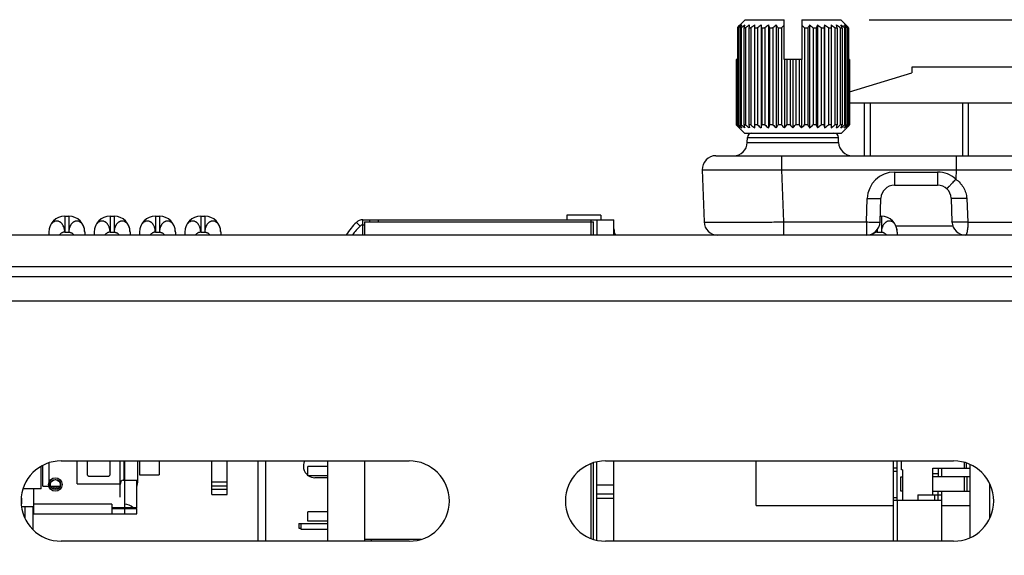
# Model space of a CAD drawing. Header units: inches. Extents: x 0 to 34, y 0 to 22.
# Tile 67 of 103: x 13.9 to 16, y 11.9 to 13. Entities that reach past the tile are written whole.
import ezdxf

# ---------------------------------------------------------------- set-up
doc = ezdxf.new("R2010")
doc.units = ezdxf.units.IN
doc.header["$LTSCALE"] = 1.87
doc.header["$MEASUREMENT"] = 0
doc.layers.get('0').update_dxf_attribs({"linetype": 'CONTINUOUS'})
for name, color, linetype in [('02___PRT_ALL_AXES', 7, 'CONTINUOUS'), ('03___PRT_ALL_CURVES', 7, 'CONTINUOUS'), ('DIMENSIONS', 7, 'CONTINUOUS'), ('NONECAD', 7, 'CONTINUOUS'), ('SD_DOOR', 7, 'CONTINUOUS')]:
    doc.layers.add(name, color=color, linetype=linetype)
doc.styles.get("Standard").update_dxf_attribs({"font": 'txt', "width": 0.8})
doc.dimstyles.new('DIMSTYLE_1', dxfattribs={"dimtxt": 0.125, "dimasz": 0.18, "dimexe": 0.125, "dimexo": 0.0625, "dimgap": 0.0625, "dimtad": 0, "dimtih": 1, "dimtoh": 1, "dimzin": 4, "dimdsep": 46, "dimtxsty": 'STANDARD', "dimblk": '_FILLED', "dimblk1": '_FILLED', "dimblk2": '_FILLED', "dimcen": 0.09, "dimadec": 0, "dimazin": 0, "dimtp": 0.01, "dimtm": 0.01, "dimtfac": 1, "dimtofl": 0, "dimtmove": 0, "dimatfit": 3, "dimldrblk": '_FILLED', "dimfxl": 1, "dimtolj": 1, "dimtzin": 4, "dimarcsym": 0})

# ---------------------------------------------------------------- blocks, each defined once
blk = doc.blocks.new('_FILLED')
at = {"color": 0, "linetype": 'BYBLOCK'}
blk.add_solid([(0, 0), (-1, 0.174), (-1, -0.174)], dxfattribs=at)
blk = doc.blocks.new('*D5')
at = {"layer": 'DIMENSIONS', "color": 2, "linetype": 'CONTINUOUS'}
for p, q in [((15.7295, 13.0406), (22.6206, 13.0406)), ((22.4956, 13.0406), (22.4956, 10.7789)), ((22.4956, 8.2671), (22.4956, 10.5289)), ((20.9262, 8.2671), (22.6206, 8.2671))]:
    blk.add_line(p, q, dxfattribs=at)
at = {"layer": 'DIMENSIONS', "color": 2, "linetype": 'CONTINUOUS', "xscale": 0.18, "yscale": 0.18, "zscale": 0.18}
for p, rotation in [((22.4956, 13.0406), 90), ((22.4956, 8.2671), 270)]:
    blk.add_blockref('_FILLED', p, dxfattribs=dict(at, rotation=rotation))
at = {"layer": 'DIMENSIONS', "color": 2, "linetype": 'CONTINUOUS', "insert": (22.4956, 10.7164), "char_height": 0.125, "width": 1.225, "attachment_point": 2, "line_spacing_factor": 0.9}
blk.add_mtext('4.77{\\Ftxt.shx;\\W1.000000;\\H0.125000; }[121.2]', dxfattribs=at)

msp = doc.modelspace()

# ---------------------------------------------------------------- linework, layer by layer
at = {"color": 7, "linetype": 'CONTINUOUS'}
for p, q in [((15.6865, 12.8815), (15.8243, 12.9237)), ((15.8243, 12.9358), (15.8243, 12.9237)), ((16.0802, 12.9358), (15.8243, 12.9358)), ((15.6865, 12.857), (16.0821, 12.857)), ((15.7199, 12.7406), (15.7199, 12.857)), ((15.7317, 12.857), (15.7317, 12.7406)), ((15.9365, 12.7406), (15.9365, 12.857)), ((15.9483, 12.857), (15.9483, 12.7406)), ((13.9553, 12.6071), (13.9553, 12.5721)), ((13.9553, 12.6071), (13.9643, 12.6071)), ((13.9643, 12.6071), (13.9643, 12.5721)), ((14.0553, 12.6071), (14.0553, 12.5721)), ((14.0553, 12.6071), (14.0643, 12.6071)), ((14.0643, 12.6071), (14.0643, 12.5721)), ((14.1553, 12.6071), (14.1553, 12.5721)), ((14.1553, 12.6071), (14.1643, 12.6071)), ((14.1643, 12.6071), (14.1643, 12.5721)), ((14.2553, 12.6071), (14.2553, 12.5721)), ((14.2553, 12.6071), (14.2643, 12.6071)), ((14.2643, 12.6071), (14.2643, 12.5721)), ((14.6128, 12.5877), (14.6128, 12.5995)), ((14.6128, 12.5995), (15.1668, 12.5995)), ((14.6278, 12.5995), (14.6278, 12.5949)), ((14.6478, 12.5949), (14.6478, 12.5995)), ((15.0628, 12.6095), (15.0628, 12.5995)), ((15.1378, 12.6095), (15.0628, 12.6095)), ((15.1168, 12.5656), (15.1168, 12.5995)), ((15.1288, 12.5995), (15.1288, 12.5656)), ((15.1378, 12.6095), (15.1378, 12.5995)), ((15.1668, 12.5656), (15.1668, 12.5995)), ((15.7543, 12.6072), (15.7567, 12.6072)), ((15.7567, 12.6072), (15.7567, 12.5722)), ((14.6069, 12.5854), (14.5986, 12.5936)), ((14.6085, 12.5867), (14.6069, 12.5854)), ((14.6168, 12.5877), (14.6128, 12.5877)), ((14.6128, 12.5656), (14.6128, 12.5875)), ((14.6168, 12.5949), (14.6168, 12.5656)), ((14.6168, 12.5949), (15.1218, 12.5949)), ((15.1218, 12.5656), (15.1218, 12.5949)), ((15.7477, 12.5722), (15.7473, 12.5771)), ((15.7477, 12.5778), (15.7477, 12.5722)), ((15.9145, 12.5854), (15.7889, 12.5854)), ((13.9203, 12.5721), (13.9203, 12.5656)), ((13.9553, 12.5721), (13.9643, 12.5721)), ((13.9993, 12.5721), (13.9993, 12.5656)), ((14.0203, 12.5721), (14.0203, 12.5656)), ((14.0553, 12.5721), (14.0643, 12.5721)), ((14.0993, 12.5721), (14.0993, 12.5656)), ((14.1203, 12.5721), (14.1203, 12.5656)), ((14.1553, 12.5721), (14.1643, 12.5721)), ((14.1993, 12.5721), (14.1993, 12.5656)), ((14.2203, 12.5721), (14.2203, 12.5656)), ((14.2553, 12.5721), (14.2643, 12.5721)), ((14.2993, 12.5721), (14.2993, 12.5656)), ((15.7477, 12.5722), (15.7567, 12.5722)), ((15.7917, 12.5722), (15.7917, 12.5656)), ((16.3468, 12.4738), (13.5168, 12.4738)), ((16.3468, 12.4198), (13.5168, 12.4198)), ((13.9031, 12.0059), (13.9031, 12.0556)), ((14.087, 12.0676), (14.087, 11.9643)), ((14.1206, 12.0676), (14.1206, 12.0369)), ((14.1639, 12.0676), (14.1639, 12.0369)), ((14.2801, 11.9936), (14.2801, 12.0676)), ((14.3135, 11.9936), (14.3135, 12.0676)), ((14.3815, 12.0676), (14.3815, 11.8904)), ((14.3992, 11.8904), (14.3992, 12.0676)), ((14.4918, 12.0349), (14.4918, 12.0549)), ((14.5348, 12.0549), (14.4918, 12.0549)), ((15.1168, 11.897), (15.1168, 12.061)), ((15.1218, 11.8949), (15.1218, 12.0631)), ((15.1288, 11.893), (15.1288, 12.065)), ((15.1668, 11.8904), (15.1668, 12.0676)), ((15.4802, 11.9692), (15.4802, 12.0676)), ((14.1206, 12.0369), (14.1639, 12.0369)), ((14.5348, 12.0349), (14.4918, 12.0349)), ((14.1145, 11.9643), (14.1145, 12.0248)), ((14.3135, 12.0208), (14.2801, 12.0208)), ((14.2801, 12.0124), (14.3135, 12.0124)), ((14.5348, 12.0305), (14.5068, 12.0305)), ((15.1288, 12.0145), (15.1668, 12.0145)), ((13.9031, 12.0059), (13.8636, 12.0059)), ((13.8874, 11.9505), (13.8874, 12.0059)), ((14.3135, 12.0048), (14.2801, 12.0048)), ((14.2801, 11.9936), (14.3135, 11.9936)), ((15.1668, 11.9945), (15.1288, 11.9945)), ((14.0594, 11.9721), (13.8874, 11.9721)), ((14.0594, 11.9721), (14.0594, 11.9505)), ((15.1668, 11.9845), (15.1288, 11.9845)), ((15.4802, 11.9692), (15.7837, 11.9692)), ((15.89, 11.9692), (15.9522, 11.9692)), ((13.8874, 11.9662), (13.8606, 11.9662)), ((13.8677, 11.9423), (13.8677, 11.9662)), ((13.8854, 11.916), (13.8854, 11.9662)), ((13.8874, 11.9505), (14.1145, 11.9505)), ((14.1145, 11.9643), (14.0594, 11.9643)), ((14.0594, 11.9623), (14.1145, 11.9623)), ((14.087, 11.9623), (14.087, 11.9505)), ((14.1145, 11.9505), (14.1145, 11.9623)), ((14.4918, 11.9349), (14.4918, 11.9549)), ((14.5348, 11.9549), (14.4918, 11.9549)), ((14.4718, 11.9295), (14.4718, 11.9195)), ((14.4718, 11.9295), (14.5348, 11.9295)), ((14.4768, 11.9165), (14.4768, 11.9285)), ((14.5348, 11.9285), (14.4768, 11.9285)), ((14.5348, 11.9349), (14.4918, 11.9349)), ((14.4718, 11.9195), (14.4768, 11.9195)), ((14.5348, 11.9165), (14.4768, 11.9165)), ((14.6168, 11.8949), (14.7417, 11.8949)), ((14.6318, 11.8904), (14.6318, 11.8949))]:
    msp.add_line(p, q, dxfattribs=at)
at = {"color": 6, "linetype": 'CONTINUOUS'}
for p, q in [((13.907, 12.0118), (13.907, 12.0573)), ((13.9211, 12.0118), (13.9211, 12.0631)), ((13.983, 12.0169), (13.983, 12.0676)), ((14.0046, 12.0676), (14.0046, 12.0394)), ((14.0558, 12.0394), (14.0558, 12.0676)), ((14.0775, 11.9873), (14.0775, 12.0676)), ((14.0862, 12.0248), (14.0862, 12.0676)), ((14.1157, 12.0676), (14.1157, 12.0248)), ((15.7837, 11.8904), (15.7837, 12.0676)), ((15.7916, 11.9812), (15.7916, 12.0676)), ((15.8014, 12.0478), (15.8014, 12.0676)), ((15.9404, 12.0517), (15.9404, 12.064)), ((15.9443, 12.0517), (15.9443, 12.0624)), ((14.0105, 12.0335), (14.0499, 12.0335)), ((15.7916, 12.0517), (15.7837, 12.0517)), ((15.7916, 12.0439), (15.7837, 12.0439)), ((15.8034, 12.0478), (15.8014, 12.0478)), ((15.8034, 12.0478), (15.8034, 11.9809)), ((15.8703, 11.9927), (15.8703, 12.0517)), ((15.8703, 12.0517), (15.9522, 12.0517)), ((15.8703, 12.0399), (15.8821, 12.0399)), ((15.8821, 12.0517), (15.8821, 12.0321)), ((15.89, 12.0321), (15.89, 12.0517)), ((13.907, 12.0118), (13.9445, 12.0118)), ((13.983, 12.0169), (14.0775, 12.0169)), ((14.0783, 12.0189), (14.0783, 12.0177)), ((14.0842, 12.0248), (14.1151, 12.0248)), ((14.1157, 12.0189), (14.1145, 12.0189)), ((14.1157, 12.0189), (14.1157, 12.019)), ((15.7995, 12.0006), (15.7995, 12.0321)), ((15.7995, 12.0321), (15.8034, 12.0321)), ((15.9522, 12.0321), (15.8703, 12.0321)), ((15.9404, 12.0006), (15.9404, 12.0321)), ((15.9463, 12.0006), (15.9463, 12.0321)), ((15.8034, 12.0006), (15.7995, 12.0006)), ((15.8369, 11.9927), (15.8369, 11.9809)), ((15.8369, 11.9927), (15.89, 11.9927)), ((15.8703, 12.0006), (15.9522, 12.0006)), ((15.8743, 11.9927), (15.8743, 11.9809)), ((15.8821, 11.9809), (15.8821, 12.0006)), ((15.89, 11.8904), (15.89, 12.0006)), ((15.7837, 11.9868), (15.7916, 11.9868)), ((15.7837, 11.9809), (15.89, 11.9809)), ((15.7916, 11.9809), (15.7916, 11.8904))]:
    msp.add_line(p, q, dxfattribs=at)
at = {"color": 3, "linetype": 'CONTINUOUS'}
msp.add_line((15.9958, 11.9421), (15.9958, 12.016), dxfattribs=at)
at = {"color": 7, "linetype": 'CONTINUOUS'}
for radius in [0.0149, 0.0113, 0.0108]:
    msp.add_circle((13.9346, 12.0154), radius, dxfattribs=at)
for centre, radius, start, end in [((13.9553, 12.5721), 0.035, 90, 180), ((13.9643, 12.5721), 0.035, 0, 90), ((14.0553, 12.5721), 0.035, 90, 180), ((14.0643, 12.5721), 0.035, 0, 90), ((14.1553, 12.5721), 0.035, 90, 180), ((14.1643, 12.5721), 0.035, 0, 90), ((14.2553, 12.5721), 0.035, 90, 180), ((14.2643, 12.5721), 0.035, 0, 90), ((14.6128, 12.5795), 0.02, 90, 135.2065), ((15.7567, 12.5722), 0.035, 0, 90), ((14.7228, 12.4703), 0.175, 135.2065, 146.7862), ((14.7217, 12.4686), 0.1638, 134.5282, 143.372), ((15.1968, 12.5795), 0.03, 180, 207.8131), ((14.5068, 12.0555), 0.025, 150.8303, 232.7759), ((14.5068, 12.0555), 0.025, 235.7844, 270), ((13.9346, 12.0154), 0.00721, 210.9298, 329.3695), ((14.0785, 11.9702), 0.00787, 270, 311.4096), ((14.0785, 11.9702), 0.0197, 336.208, 342.453)]:
    msp.add_arc(centre, radius, start, end, dxfattribs=at)
at = {"color": 40, "linetype": 'CONTINUOUS'}
msp.add_arc((14.7228, 12.4703), 0.175, 146.7862, 147.0114, dxfattribs=at)
at = {"color": 6, "linetype": 'CONTINUOUS'}
for centre, radius, start, end in [((14.0105, 12.0394), 0.00591, 180, 270), ((14.0499, 12.0394), 0.00591, 270, 360), ((14.0724, 12.0177), 0.00591, 329.8587, 360), ((14.0842, 12.0189), 0.00591, 90, 180), ((14.0842, 12.0189), 0.0315, 344.9748, 360)]:
    msp.add_arc(centre, radius, start, end, dxfattribs=at)
at = {"color": 7, "linetype": 'CONTINUOUS'}
msp.add_ellipse((14.087, 11.9446), major_axis=(0, 0.0276), ratio=1, start_param=-0.775193, end_param=0, dxfattribs=at)
for points, knots in [([(13.9553, 12.5721), (13.9553, 12.5737), (13.9551, 12.5761), (13.9545, 12.5792), (13.9537, 12.5822), (13.9526, 12.5851), (13.9512, 12.5877), (13.95, 12.5894), (13.9487, 12.591), (13.9475, 12.5922), (13.9465, 12.5931), (13.9456, 12.5939), (13.9443, 12.5947), (13.9429, 12.5954), (13.9418, 12.5959), (13.9407, 12.5962), (13.9393, 12.5965), (13.9376, 12.5966), (13.9359, 12.5965), (13.9345, 12.5962), (13.9334, 12.5959), (13.9323, 12.5954), (13.9309, 12.5947), (13.9294, 12.5937), (13.9279, 12.5924), (13.9266, 12.591), (13.9253, 12.5894), (13.9242, 12.5877), (13.9232, 12.5857), (13.9223, 12.5837), (13.9213, 12.5807), (13.9205, 12.5769), (13.9203, 12.5737), (13.9203, 12.5721)], [0, 0, 0, 0, 0.072508, 0.108406, 0.143768, 0.212366, 0.245432, 0.277519, 0.308592, 0.338664, 0.353322, 0.367717, 0.395721, 0.422828, 0.436142, 0.44935, 0.47551, 0.501403, 0.527082, 0.552872, 0.565965, 0.579269, 0.606567, 0.634706, 0.663507, 0.693043, 0.723587, 0.75534, 0.788216, 0.822029, 0.856618, 0.927611, 1, 1, 1, 1]), ([(13.9993, 12.5721), (13.9993, 12.5737), (13.9991, 12.5769), (13.9983, 12.5807), (13.9973, 12.5837), (13.9964, 12.5857), (13.9954, 12.5877), (13.9943, 12.5894), (13.993, 12.591), (13.9917, 12.5924), (13.9902, 12.5937), (13.9887, 12.5947), (13.9873, 12.5954), (13.9862, 12.5959), (13.9851, 12.5962), (13.9837, 12.5965), (13.982, 12.5966), (13.9803, 12.5965), (13.9789, 12.5962), (13.9778, 12.5959), (13.9767, 12.5954), (13.9753, 12.5947), (13.974, 12.5939), (13.9731, 12.5931), (13.9721, 12.5922), (13.9709, 12.591), (13.9696, 12.5894), (13.9684, 12.5877), (13.967, 12.5851), (13.9659, 12.5822), (13.9651, 12.5792), (13.9645, 12.5761), (13.9643, 12.5737), (13.9643, 12.5721)], [0, 0, 0, 0, 0.072389, 0.143382, 0.177971, 0.211784, 0.24466, 0.276413, 0.306957, 0.336493, 0.365294, 0.393433, 0.420731, 0.434035, 0.447128, 0.472918, 0.498597, 0.52449, 0.55065, 0.563858, 0.577172, 0.604279, 0.632283, 0.646678, 0.661336, 0.691408, 0.722481, 0.754568, 0.787634, 0.856232, 0.891594, 0.927492, 1, 1, 1, 1]), ([(14.0553, 12.5721), (14.0553, 12.5729), (14.0552, 12.5745), (14.0549, 12.5769), (14.0545, 12.5792), (14.0539, 12.5815), (14.0531, 12.5837), (14.0522, 12.5857), (14.0512, 12.5877), (14.05, 12.5894), (14.0487, 12.591), (14.0475, 12.5922), (14.0465, 12.5931), (14.0455, 12.5939), (14.0443, 12.5947), (14.0429, 12.5954), (14.0418, 12.5959), (14.0407, 12.5962), (14.0393, 12.5965), (14.0376, 12.5966), (14.0359, 12.5965), (14.0345, 12.5962), (14.0334, 12.5959), (14.0323, 12.5954), (14.0309, 12.5947), (14.0294, 12.5937), (14.0279, 12.5925), (14.0266, 12.591), (14.0253, 12.5894), (14.0242, 12.5877), (14.0228, 12.585), (14.0215, 12.5815), (14.0205, 12.5769), (14.0203, 12.5737), (14.0203, 12.5721)], [0, 0, 0, 0, 0.036331, 0.072545, 0.108413, 0.143769, 0.178485, 0.21244, 0.245508, 0.277591, 0.308668, 0.33876, 0.353428, 0.367826, 0.395814, 0.42288, 0.436178, 0.449378, 0.475547, 0.501469, 0.527172, 0.55297, 0.566054, 0.579339, 0.606573, 0.634659, 0.663473, 0.693083, 0.723703, 0.755484, 0.788346, 0.856625, 0.927583, 1, 1, 1, 1]), ([(14.0993, 12.5721), (14.0993, 12.5737), (14.0991, 12.5769), (14.0983, 12.5807), (14.0973, 12.5837), (14.0964, 12.5857), (14.0954, 12.5877), (14.0943, 12.5894), (14.093, 12.591), (14.0917, 12.5924), (14.0902, 12.5937), (14.0887, 12.5947), (14.0873, 12.5954), (14.0862, 12.5959), (14.0851, 12.5962), (14.0837, 12.5965), (14.082, 12.5966), (14.0803, 12.5965), (14.0789, 12.5962), (14.0778, 12.5959), (14.0767, 12.5954), (14.0753, 12.5947), (14.074, 12.5939), (14.0731, 12.5931), (14.0721, 12.5922), (14.0709, 12.591), (14.0696, 12.5894), (14.0684, 12.5877), (14.067, 12.5851), (14.0659, 12.5822), (14.0651, 12.5792), (14.0645, 12.5761), (14.0643, 12.5737), (14.0643, 12.5721)], [0, 0, 0, 0, 0.072389, 0.143382, 0.177971, 0.211784, 0.24466, 0.276413, 0.306957, 0.336493, 0.365294, 0.393433, 0.420731, 0.434035, 0.447128, 0.472918, 0.498597, 0.52449, 0.55065, 0.563858, 0.577172, 0.604279, 0.632283, 0.646678, 0.661336, 0.691408, 0.722481, 0.754568, 0.787634, 0.856232, 0.891594, 0.927492, 1, 1, 1, 1]), ([(14.1553, 12.5721), (14.1553, 12.5729), (14.1552, 12.5745), (14.1549, 12.5769), (14.1545, 12.5792), (14.1539, 12.5815), (14.1531, 12.5837), (14.1522, 12.5857), (14.1512, 12.5877), (14.15, 12.5894), (14.1487, 12.591), (14.1475, 12.5922), (14.1465, 12.5931), (14.1455, 12.5939), (14.1443, 12.5947), (14.1429, 12.5954), (14.1418, 12.5959), (14.1407, 12.5962), (14.1393, 12.5965), (14.1376, 12.5966), (14.1359, 12.5965), (14.1345, 12.5962), (14.1334, 12.5959), (14.1323, 12.5954), (14.1309, 12.5947), (14.1294, 12.5937), (14.1279, 12.5925), (14.1266, 12.591), (14.1253, 12.5894), (14.1242, 12.5877), (14.1228, 12.585), (14.1215, 12.5815), (14.1205, 12.5769), (14.1203, 12.5737), (14.1203, 12.5721)], [0, 0, 0, 0, 0.036331, 0.072545, 0.108413, 0.143769, 0.178485, 0.21244, 0.245508, 0.277591, 0.308668, 0.33876, 0.353428, 0.367826, 0.395814, 0.42288, 0.436178, 0.449378, 0.475547, 0.501469, 0.527172, 0.55297, 0.566054, 0.579339, 0.606573, 0.634659, 0.663473, 0.693083, 0.723703, 0.755484, 0.788346, 0.856625, 0.927583, 1, 1, 1, 1]), ([(14.1993, 12.5721), (14.1993, 12.5737), (14.1991, 12.5769), (14.1981, 12.5815), (14.1968, 12.585), (14.1954, 12.5877), (14.1943, 12.5894), (14.193, 12.591), (14.1917, 12.5925), (14.1902, 12.5937), (14.1887, 12.5947), (14.1873, 12.5954), (14.1862, 12.5959), (14.1851, 12.5962), (14.1837, 12.5965), (14.182, 12.5966), (14.1803, 12.5965), (14.1789, 12.5962), (14.1778, 12.5959), (14.1767, 12.5954), (14.1753, 12.5947), (14.1741, 12.5939), (14.1731, 12.5931), (14.1721, 12.5922), (14.1709, 12.591), (14.1696, 12.5894), (14.1684, 12.5877), (14.1674, 12.5857), (14.1665, 12.5837), (14.1657, 12.5815), (14.1651, 12.5792), (14.1647, 12.5769), (14.1644, 12.5745), (14.1643, 12.5729), (14.1643, 12.5721)], [0, 0, 0, 0, 0.072417, 0.143375, 0.211654, 0.244516, 0.276297, 0.306917, 0.336527, 0.365341, 0.393427, 0.420661, 0.433946, 0.44703, 0.472828, 0.498531, 0.524453, 0.550622, 0.563822, 0.57712, 0.604186, 0.632174, 0.646572, 0.66124, 0.691332, 0.722409, 0.754492, 0.78756, 0.821515, 0.856231, 0.891587, 0.927455, 0.963669, 1, 1, 1, 1]), ([(14.2553, 12.5721), (14.2553, 12.5729), (14.2552, 12.5745), (14.2549, 12.5769), (14.2545, 12.5792), (14.2539, 12.5815), (14.2531, 12.5837), (14.2522, 12.5857), (14.2512, 12.5877), (14.25, 12.5894), (14.2487, 12.591), (14.2475, 12.5922), (14.2465, 12.5931), (14.2455, 12.5939), (14.2443, 12.5947), (14.2429, 12.5954), (14.2418, 12.5959), (14.2407, 12.5962), (14.2393, 12.5965), (14.2376, 12.5966), (14.2359, 12.5965), (14.2345, 12.5962), (14.2334, 12.5959), (14.2323, 12.5954), (14.2309, 12.5947), (14.2294, 12.5937), (14.2279, 12.5925), (14.2266, 12.591), (14.2253, 12.5894), (14.2242, 12.5877), (14.2228, 12.585), (14.2215, 12.5815), (14.2205, 12.5769), (14.2203, 12.5737), (14.2203, 12.5721)], [0, 0, 0, 0, 0.036331, 0.072545, 0.108413, 0.143769, 0.178485, 0.21244, 0.245508, 0.277591, 0.308668, 0.33876, 0.353428, 0.367826, 0.395814, 0.42288, 0.436178, 0.449378, 0.475547, 0.501469, 0.527172, 0.55297, 0.566054, 0.579339, 0.606573, 0.634659, 0.663473, 0.693083, 0.723703, 0.755484, 0.788346, 0.856625, 0.927583, 1, 1, 1, 1]), ([(14.2993, 12.5721), (14.2993, 12.5737), (14.2991, 12.5769), (14.2983, 12.5807), (14.2973, 12.5837), (14.2964, 12.5857), (14.2954, 12.5877), (14.2943, 12.5894), (14.293, 12.591), (14.2917, 12.5924), (14.2902, 12.5937), (14.2887, 12.5947), (14.2873, 12.5954), (14.2862, 12.5959), (14.2851, 12.5962), (14.2837, 12.5965), (14.282, 12.5966), (14.2803, 12.5965), (14.2789, 12.5962), (14.2778, 12.5959), (14.2767, 12.5954), (14.2753, 12.5947), (14.274, 12.5939), (14.2731, 12.5931), (14.2721, 12.5922), (14.2709, 12.591), (14.2696, 12.5894), (14.2684, 12.5877), (14.267, 12.5851), (14.2659, 12.5822), (14.2651, 12.5792), (14.2645, 12.5761), (14.2643, 12.5737), (14.2643, 12.5721)], [0, 0, 0, 0, 0.072389, 0.143382, 0.177971, 0.211784, 0.24466, 0.276413, 0.306957, 0.336493, 0.365294, 0.393433, 0.420731, 0.434035, 0.447128, 0.472918, 0.498597, 0.52449, 0.55065, 0.563858, 0.577172, 0.604279, 0.632283, 0.646678, 0.661336, 0.691408, 0.722481, 0.754568, 0.787634, 0.856232, 0.891594, 0.927492, 1, 1, 1, 1]), ([(14.6128, 12.5877), (14.6121, 12.5877), (14.6106, 12.5875), (14.6092, 12.587), (14.6085, 12.5867)], [0, 0, 0, 0, 0.504573, 1, 1, 1, 1]), ([(15.7917, 12.5722), (15.7917, 12.5738), (15.7915, 12.5769), (15.7907, 12.5808), (15.7897, 12.5837), (15.7888, 12.5858), (15.7878, 12.5877), (15.7867, 12.5895), (15.7855, 12.5911), (15.7841, 12.5925), (15.7826, 12.5937), (15.7811, 12.5948), (15.7797, 12.5955), (15.7786, 12.5959), (15.7775, 12.5963), (15.7761, 12.5965), (15.7744, 12.5966), (15.7727, 12.5965), (15.7713, 12.5963), (15.7702, 12.5959), (15.7691, 12.5955), (15.7677, 12.5948), (15.7665, 12.5939), (15.7655, 12.5931), (15.7645, 12.5923), (15.7633, 12.5911), (15.762, 12.5895), (15.7608, 12.5877), (15.7594, 12.5851), (15.7583, 12.5823), (15.7576, 12.5793), (15.7569, 12.5762), (15.7567, 12.5738), (15.7567, 12.5722)], [0, 0, 0, 0, 0.072389, 0.143382, 0.177971, 0.211784, 0.24466, 0.276413, 0.306957, 0.336493, 0.365294, 0.393433, 0.420731, 0.434035, 0.447128, 0.472918, 0.498597, 0.52449, 0.55065, 0.563858, 0.577172, 0.604279, 0.632283, 0.646678, 0.661336, 0.691408, 0.722481, 0.754568, 0.787634, 0.856232, 0.891594, 0.927492, 1, 1, 1, 1]), ([(13.9492, 12.5704), (13.9481, 12.5698), (13.9461, 12.5684), (13.9444, 12.5666), (13.9436, 12.5656)], [0, 0, 0, 0, 0.497285, 1, 1, 1, 1]), ([(13.9553, 12.5721), (13.9548, 12.5721), (13.9537, 12.572), (13.9522, 12.5717), (13.9507, 12.5711), (13.9497, 12.5706), (13.9492, 12.5704)], [0, 0, 0, 0, 0.24172, 0.488651, 0.741495, 1, 1, 1, 1]), ([(13.9643, 12.5721), (13.9648, 12.5721), (13.9659, 12.572), (13.9675, 12.5716), (13.9691, 12.571), (13.9712, 12.57), (13.9736, 12.5683), (13.9752, 12.5665), (13.976, 12.5656)], [0, 0, 0, 0, 0.116967, 0.236571, 0.359146, 0.484524, 0.741045, 1, 1, 1, 1]), ([(14.0553, 12.5721), (14.0548, 12.5721), (14.0537, 12.572), (14.0521, 12.5716), (14.0505, 12.571), (14.0484, 12.5699), (14.046, 12.5682), (14.0444, 12.5665), (14.0437, 12.5656)], [0, 0, 0, 0, 0.117157, 0.237096, 0.359981, 0.485541, 0.741894, 1, 1, 1, 1]), ([(14.0643, 12.5721), (14.0648, 12.5721), (14.0659, 12.572), (14.0675, 12.5716), (14.0691, 12.571), (14.0712, 12.57), (14.0736, 12.5683), (14.0752, 12.5665), (14.076, 12.5656)], [0, 0, 0, 0, 0.116967, 0.236571, 0.359146, 0.484524, 0.741045, 1, 1, 1, 1]), ([(14.1553, 12.5721), (14.1548, 12.5721), (14.1537, 12.572), (14.1521, 12.5716), (14.1505, 12.571), (14.1484, 12.5699), (14.146, 12.5682), (14.1444, 12.5665), (14.1437, 12.5656)], [0, 0, 0, 0, 0.117157, 0.237096, 0.359981, 0.485541, 0.741894, 1, 1, 1, 1]), ([(14.1643, 12.5721), (14.1648, 12.5721), (14.1659, 12.572), (14.1675, 12.5716), (14.1691, 12.571), (14.1712, 12.5699), (14.1736, 12.5682), (14.1752, 12.5665), (14.176, 12.5656)], [0, 0, 0, 0, 0.117157, 0.237096, 0.359981, 0.485541, 0.741894, 1, 1, 1, 1]), ([(14.2492, 12.5703), (14.2481, 12.5697), (14.2461, 12.5683), (14.2444, 12.5666), (14.2437, 12.5656)], [0, 0, 0, 0, 0.498009, 1, 1, 1, 1]), ([(14.2553, 12.5721), (14.2543, 12.5721), (14.2527, 12.5718), (14.2507, 12.5711), (14.2497, 12.5706), (14.2492, 12.5703)], [0, 0, 0, 0, 0.488105, 0.741338, 1, 1, 1, 1]), ([(14.2643, 12.5721), (14.2648, 12.5721), (14.2659, 12.572), (14.2675, 12.5716), (14.2691, 12.571), (14.2712, 12.57), (14.2736, 12.5683), (14.2752, 12.5665), (14.276, 12.5656)], [0, 0, 0, 0, 0.116967, 0.236571, 0.359146, 0.484524, 0.741045, 1, 1, 1, 1]), ([(15.7477, 12.5722), (15.7472, 12.5722), (15.7461, 12.572), (15.7445, 12.5716), (15.7429, 12.571), (15.7408, 12.57), (15.7384, 12.5683), (15.7368, 12.5665), (15.736, 12.5656)], [0, 0, 0, 0, 0.117149, 0.237094, 0.359997, 0.48558, 0.741958, 1, 1, 1, 1]), ([(15.7567, 12.5722), (15.7573, 12.5722), (15.7583, 12.5721), (15.76, 12.5717), (15.7616, 12.5711), (15.7636, 12.57), (15.7661, 12.5683), (15.7677, 12.5666), (15.7684, 12.5656)], [0, 0, 0, 0, 0.116957, 0.236564, 0.359156, 0.484556, 0.741105, 1, 1, 1, 1])]:
    msp.add_open_spline(points, degree=3, knots=knots, dxfattribs=at)
at = {"color": 6, "linetype": 'CONTINUOUS'}
msp.add_open_spline([(14.1151, 12.0248), (14.1153, 12.0248), (14.1155, 12.0243), (14.1156, 12.0238), (14.1157, 12.023), (14.1157, 12.0222), (14.1157, 12.0208), (14.1157, 12.0198), (14.1157, 12.019)], degree=3, knots=[0, 0, 0, 0, 0.09463, 0.185515, 0.306612, 0.454248, 0.623284, 1, 1, 1, 1], dxfattribs=at)
at = {"layer": '02___PRT_ALL_AXES', "color": 3, "linetype": 'CONTINUOUS'}
for p, q in [((16.1988, 12.5656), (13.2981, 12.5656)), ((16.2323, 12.4956), (13.2981, 12.4956))]:
    msp.add_line(p, q, dxfattribs=at)
at = {"layer": '02___PRT_ALL_AXES', "color": 7, "linetype": 'CONTINUOUS'}
for p, q in [((13.9475, 12.0676), (14.7152, 12.0676)), ((15.1483, 12.0676), (15.916, 12.0676)), ((14.7152, 11.8904), (13.9475, 11.8904)), ((15.916, 11.8904), (15.1483, 11.8904))]:
    msp.add_line(p, q, dxfattribs=at)
for centre, start, end in [((13.9475, 11.979), 90, 270), ((14.7152, 11.979), 270, 90), ((15.1483, 11.979), 90, 270), ((15.916, 11.979), 270, 90)]:
    msp.add_arc(centre, 0.0886, start, end, dxfattribs=at)
at = {"layer": '03___PRT_ALL_CURVES', "color": 4, "linetype": 'CONTINUOUS'}
msp.add_line((15.9958, 11.9421), (15.9958, 12.016), dxfattribs=at)
at = {"layer": 'NONECAD', "color": 4, "linetype": 'CONTINUOUS'}
for p, q in [((14.5348, 12.0676), (14.5348, 11.8904)), ((14.6168, 12.0676), (14.6168, 11.8904)), ((15.9522, 12.0591), (15.9522, 11.899))]:
    msp.add_line(p, q, dxfattribs=at)
at = {"layer": 'NONECAD', "color": 7, "linetype": 'CONTINUOUS'}
msp.add_line((13.8598, 11.9856), (13.8598, 11.9725), dxfattribs=at)
at = {"layer": 'SD_DOOR', "color": 7, "linetype": 'CONTINUOUS'}
for p, q in [((15.4563, 13.0406), (15.4436, 13.0281)), ((15.4563, 13.0406), (15.5422, 13.0406)), ((15.5422, 12.9526), (15.5422, 13.0406)), ((15.5812, 13.0406), (15.5812, 12.9526)), ((15.5812, 13.0406), (15.667, 13.0406)), ((15.6797, 13.0281), (15.667, 13.0406)), ((15.4393, 13.0227), (15.4393, 12.8084)), ((15.4393, 13.0227), (15.4411, 13.0227)), ((15.4398, 13.0227), (15.4409, 13.0237)), ((15.4409, 13.0237), (15.4401, 13.0237)), ((15.4411, 13.0227), (15.4411, 12.8084)), ((15.4448, 13.0227), (15.4448, 12.8084)), ((15.4448, 13.0227), (15.4477, 13.0227)), ((15.4477, 13.0227), (15.4477, 12.8084)), ((15.4531, 13.0227), (15.4531, 12.8084)), ((15.4531, 13.0227), (15.4571, 13.0227)), ((15.4571, 13.0227), (15.4571, 12.8084)), ((15.4642, 13.0227), (15.4642, 12.8084)), ((15.4642, 13.0227), (15.4691, 13.0227)), ((15.4691, 13.0227), (15.4691, 12.8084)), ((15.4776, 12.8023), (15.4776, 13.0289)), ((15.4776, 13.0227), (15.4834, 13.0227)), ((15.4834, 13.0227), (15.4834, 12.8084)), ((15.4918, 13.0289), (15.4918, 12.8023)), ((15.4931, 13.0227), (15.4931, 12.8084)), ((15.4931, 13.0227), (15.4996, 13.0227)), ((15.4996, 13.0227), (15.4996, 12.8084)), ((15.5077, 13.0289), (15.5077, 12.8023)), ((15.5103, 13.0227), (15.5103, 12.8084)), ((15.5103, 13.0227), (15.5174, 13.0227)), ((15.5174, 13.0227), (15.5174, 12.8084)), ((15.5249, 13.0289), (15.5249, 12.8023)), ((15.5288, 13.0227), (15.5288, 12.8084)), ((15.5288, 13.0227), (15.5362, 13.0227)), ((15.5362, 13.0227), (15.5362, 12.8084)), ((15.5871, 13.0227), (15.5871, 12.8084)), ((15.5871, 13.0227), (15.5945, 13.0227)), ((15.5945, 13.0227), (15.5945, 12.8084)), ((15.5984, 13.0289), (15.5984, 12.8023)), ((15.606, 13.0227), (15.606, 12.8084)), ((15.606, 13.0227), (15.613, 13.0227)), ((15.613, 13.0227), (15.613, 12.8084)), ((15.6156, 13.0289), (15.6156, 12.8023)), ((15.6237, 13.0227), (15.6237, 12.8084)), ((15.6237, 13.0227), (15.6302, 13.0227)), ((15.6302, 13.0227), (15.6302, 12.8084)), ((15.6315, 13.0289), (15.6315, 12.8023)), ((15.6399, 13.0227), (15.6399, 12.8084)), ((15.6399, 13.0227), (15.6457, 13.0227)), ((15.6457, 13.0289), (15.6457, 12.8023)), ((15.6542, 13.0227), (15.6542, 12.8084)), ((15.6542, 13.0227), (15.6591, 13.0227)), ((15.6591, 13.0227), (15.6591, 12.8084)), ((15.6662, 13.0227), (15.6662, 12.8084)), ((15.6662, 13.0227), (15.6702, 13.0227)), ((15.6702, 13.0227), (15.6702, 12.8084)), ((15.6756, 13.0227), (15.6756, 12.8084)), ((15.6756, 13.0227), (15.6786, 13.0227)), ((15.6786, 13.0227), (15.6786, 12.8084)), ((15.6823, 13.0227), (15.6823, 12.8084)), ((15.6823, 13.0227), (15.684, 13.0227)), ((15.6825, 13.0237), (15.6832, 13.0237)), ((15.6825, 13.0237), (15.6835, 13.0227)), ((15.684, 13.0227), (15.684, 12.8084)), ((15.4368, 12.9526), (15.4368, 12.8084)), ((15.4393, 12.9526), (15.4368, 12.9526)), ((15.4374, 12.9526), (15.4374, 12.8084)), ((15.5812, 12.9526), (15.5422, 12.9526)), ((15.5431, 12.9526), (15.5431, 12.8023)), ((15.5481, 12.9526), (15.5481, 12.8084)), ((15.5557, 12.9526), (15.5557, 12.8084)), ((15.5617, 12.9526), (15.5617, 12.8023)), ((15.5677, 12.9526), (15.5677, 12.8084)), ((15.5753, 12.9526), (15.5753, 12.8084)), ((15.5803, 12.9526), (15.5803, 12.8023)), ((15.6865, 12.9526), (15.684, 12.9526)), ((15.6859, 12.9526), (15.6859, 12.8084)), ((15.6865, 12.9526), (15.6865, 12.8084)), ((15.4374, 12.8084), (15.4368, 12.8084)), ((15.4411, 12.8084), (15.4393, 12.8084)), ((15.4545, 12.7906), (15.4428, 12.8023)), ((15.4477, 12.8084), (15.4448, 12.8084)), ((15.4571, 12.8084), (15.4531, 12.8084)), ((15.4691, 12.8084), (15.4642, 12.8084)), ((15.4834, 12.8084), (15.4776, 12.8084)), ((15.4996, 12.8084), (15.4931, 12.8084)), ((15.5174, 12.8084), (15.5103, 12.8084)), ((15.5362, 12.8084), (15.5288, 12.8084)), ((15.5557, 12.8084), (15.5481, 12.8084)), ((15.5753, 12.8084), (15.5677, 12.8084)), ((15.5945, 12.8084), (15.5871, 12.8084)), ((15.613, 12.8084), (15.606, 12.8084)), ((15.6302, 12.8084), (15.6237, 12.8084)), ((15.6457, 12.8084), (15.6399, 12.8084)), ((15.6591, 12.8084), (15.6542, 12.8084)), ((15.6702, 12.8084), (15.6662, 12.8084)), ((15.6688, 12.7906), (15.6805, 12.8023)), ((15.6786, 12.8084), (15.6756, 12.8084)), ((15.684, 12.8084), (15.6823, 12.8084)), ((15.6865, 12.8084), (15.6859, 12.8084)), ((15.4545, 12.7906), (15.6688, 12.7906)), ((15.4609, 12.7695), (15.4613, 12.7809)), ((15.4613, 12.7809), (15.662, 12.7809)), ((15.6624, 12.7695), (15.662, 12.7809)), ((15.4609, 12.7695), (15.6624, 12.7695)), ((15.3916, 12.7406), (16.0667, 12.7406)), ((15.5365, 12.7406), (15.5365, 12.7095)), ((15.9218, 12.7406), (15.9218, 12.7095)), ((15.3616, 12.7095), (15.3657, 12.5945)), ((15.5365, 12.7095), (15.5405, 12.5945)), ((15.5365, 12.7095), (15.9218, 12.7095)), ((15.9218, 12.7095), (15.9211, 12.6889)), ((15.7856, 12.7045), (15.7856, 12.6756)), ((15.7856, 12.7045), (15.8807, 12.7045)), ((15.8807, 12.7045), (15.8807, 12.6756)), ((15.7856, 12.6756), (15.8807, 12.6756)), ((15.7239, 12.5945), (15.7257, 12.6466)), ((15.7538, 12.5945), (15.7557, 12.6466)), ((15.9107, 12.6466), (15.9125, 12.5945)), ((15.945, 12.6465), (15.9476, 12.5944)), ((15.5405, 12.5945), (15.5405, 12.5656)), ((15.5405, 12.5945), (15.7239, 12.5945)), ((15.7239, 12.5945), (15.7239, 12.5656))]:
    msp.add_line(p, q, dxfattribs=at)
for centre, radius, start, end in [((15.7451, 12.78), 0.3904, 141.3645, 141.5527), ((15.7179, 12.8018), 0.3556, 140.4698, 141.3719), ((15.7147, 12.6938), 0.4279, 128.4472, 129.7517), ((15.7515, 12.8347), 0.3597, 147.3355, 148.4905), ((15.7258, 12.6658), 0.4525, 126.6417, 127.926), ((15.8349, 12.8634), 0.4137, 156.4262, 157.3514), ((15.7428, 12.6418), 0.4762, 125.6204, 126.8708), ((16.1311, 12.8819), 0.6817, 167.5448, 168.0731), ((15.756, 12.6355), 0.4819, 125.285, 126.5306), ((15.7691, 12.6418), 0.4762, 125.6204, 126.8708), ((14.8262, 12.8819), 0.6817, 11.9269, 12.4552), ((15.7778, 12.6658), 0.4525, 126.6417, 127.926), ((15.1285, 12.8634), 0.4137, 22.6486, 23.5738), ((15.791, 12.6938), 0.4279, 128.4472, 129.7517), ((15.2221, 12.8347), 0.3597, 31.5095, 32.6645), ((15.8097, 12.7241), 0.405, 131.3503, 132.4831), ((15.3052, 12.7147), 0.4176, 47.534, 48.6326), ((15.8888, 12.8425), 0.3451, 147.3109, 148.515), ((15.3229, 12.6822), 0.4428, 50.2703, 51.5308), ((15.9782, 12.8705), 0.3957, 156.4051, 157.3725), ((15.3362, 12.6535), 0.468, 52.0953, 53.3371), ((16.2665, 12.8885), 0.6503, 167.5321, 168.0859), ((15.3542, 12.6418), 0.4762, 53.1292, 54.3796), ((15.3674, 12.6355), 0.4819, 53.4694, 54.715), ((15.0228, 12.8885), 0.6503, 11.9141, 12.4679), ((15.3805, 12.6418), 0.4762, 53.1292, 54.3796), ((15.305, 12.8705), 0.3957, 22.6275, 23.5949), ((15.3881, 12.6535), 0.468, 52.0953, 53.3371), ((15.3992, 12.6822), 0.4428, 50.2703, 51.5308), ((15.3843, 12.8425), 0.3451, 31.485, 32.6891), ((15.4149, 12.8094), 0.3435, 38.6122, 39.5461), ((15.3783, 12.78), 0.3904, 38.4473, 38.6355), ((15.7337, 13.092), 0.4106, 223.688, 223.9277), ((15.716, 13.1128), 0.4126, 227.5312, 228.8104), ((15.723, 13.0817), 0.3958, 223.9281, 224.1036), ((15.7136, 13.0726), 0.3826, 224.1034, 224.3181), ((15.711, 13.0239), 0.3468, 218.4146, 219.722), ((15.7037, 13.0629), 0.3687, 224.3181, 224.5401), ((15.688, 13.0474), 0.3467, 224.5365, 224.9986), ((15.7241, 13.149), 0.4428, 230.2703, 231.5308), ((15.739, 12.9887), 0.3451, 211.485, 212.6891), ((15.7352, 13.1777), 0.468, 232.0953, 233.3371), ((15.8184, 12.9607), 0.3957, 202.6275, 203.5949), ((15.7428, 13.1894), 0.4762, 233.1292, 234.3796), ((16.1005, 12.9427), 0.6503, 191.9141, 192.4679), ((15.756, 13.1956), 0.4819, 233.4694, 234.715), ((15.7691, 13.1894), 0.4762, 233.1292, 234.3796), ((14.8568, 12.9427), 0.6503, 347.5321, 348.0859), ((15.7871, 13.1777), 0.468, 232.0953, 233.3371), ((15.1451, 12.9607), 0.3957, 336.4051, 337.3725), ((15.8004, 13.149), 0.4428, 230.2703, 231.5308), ((15.2345, 12.9887), 0.3451, 327.3109, 328.515), ((15.8148, 13.1128), 0.4126, 227.5312, 228.8104), ((15.2763, 13.0239), 0.3468, 320.278, 321.5854), ((15.8324, 13.0727), 0.3827, 223.6773, 224.9631), ((15.3008, 13.063), 0.3688, 315.0127, 316.3468), ((15.8577, 13.0326), 0.3606, 218.4396, 219.697), ((15.3181, 13.1021), 0.3983, 311.1666, 312.4919), ((15.9012, 12.9964), 0.3597, 211.5095, 212.6645), ((15.3323, 13.1374), 0.4279, 308.4472, 309.7517), ((15.9948, 12.9677), 0.4137, 202.6486, 203.5738), ((15.3456, 13.1654), 0.4525, 306.6417, 307.926), ((16.2971, 12.9493), 0.6817, 191.9269, 192.4552), ((15.3542, 13.1894), 0.4762, 305.6204, 306.8708), ((15.3674, 13.1956), 0.4819, 305.285, 306.5306), ((14.9922, 12.9493), 0.6817, 347.5448, 348.0731), ((15.3805, 13.1894), 0.4762, 305.6204, 306.8708), ((15.3975, 13.1654), 0.4525, 306.6417, 307.926), ((15.2884, 12.9677), 0.4137, 336.4262, 337.3514), ((15.4087, 13.1374), 0.4279, 308.4472, 309.7517), ((15.3719, 12.9964), 0.3597, 327.3355, 328.4905), ((15.4169, 13.1021), 0.3983, 311.1666, 312.4919), ((15.4016, 13.0326), 0.3606, 320.303, 321.5604), ((15.4323, 13.0504), 0.351, 315.0042, 315.4606), ((15.4197, 13.0629), 0.3687, 315.4599, 315.6819), ((15.4098, 13.0726), 0.3826, 315.6819, 315.8966), ((15.4003, 13.0817), 0.3958, 315.8964, 316.0719), ((15.3896, 13.092), 0.4106, 316.0723, 316.312), ((15.4713, 12.7806), 0.01, 90, 178), ((15.652, 12.7806), 0.01, 2, 90), ((15.4309, 12.7706), 0.03, 270, 358), ((15.6924, 12.7706), 0.03, 182, 270), ((15.3916, 12.7106), 0.03, 90, 182), ((15.7856, 12.6445), 0.06, 90.0002, 178), ((15.8807, 12.6445), 0.06, 47.6958, 90), ((15.7856, 12.6456), 0.03, 90, 178.0001), ((15.8807, 12.6456), 0.03, 2.0018, 90), ((15.3956, 12.5956), 0.03, 181.9997, 270), ((15.7239, 12.5956), 0.03, 270, 358), ((15.9425, 12.5956), 0.03, 182, 270)]:
    msp.add_arc(centre, radius, start, end, dxfattribs=at)
for points, knots in [([(15.3616, 12.7095), (15.3616, 12.7095), (15.3617, 12.7095), (15.3617, 12.7095), (15.3618, 12.7095), (15.3619, 12.7095), (15.362, 12.7095), (15.3621, 12.7095), (15.3623, 12.7095), (15.3626, 12.7094), (15.363, 12.7094), (15.3636, 12.7094), (15.3643, 12.7094), (15.365, 12.7094), (15.3659, 12.7093), (15.3669, 12.7093), (15.368, 12.7093), (15.3697, 12.7093), (15.372, 12.7092), (15.3751, 12.7092), (15.3786, 12.7092), (15.3824, 12.7092), (15.3866, 12.7092), (15.3912, 12.7091), (15.3962, 12.7091), (15.4034, 12.7091), (15.4133, 12.7091), (15.4259, 12.7091), (15.4397, 12.7091), (15.4544, 12.7092), (15.4698, 12.7092), (15.4859, 12.7093), (15.5025, 12.7094), (15.5194, 12.7094), (15.5308, 12.7095), (15.5365, 12.7095)], [0, 0, 0, 0, 0.000107, 0.000346, 0.000731, 0.001265, 0.001947, 0.002779, 0.003761, 0.004892, 0.007603, 0.01091, 0.014812, 0.019307, 0.024392, 0.030065, 0.03632, 0.043156, 0.058552, 0.076215, 0.096102, 0.118167, 0.142355, 0.16861, 0.196868, 0.227061, 0.292957, 0.365662, 0.444478, 0.528643, 0.617348, 0.709736, 0.804921, 0.901986, 1, 1, 1, 1]), ([(15.9218, 12.7095), (15.9275, 12.7095), (15.9389, 12.7094), (15.9558, 12.7094), (15.9724, 12.7093), (15.9885, 12.7092), (16.004, 12.7092), (16.0187, 12.7091), (16.0324, 12.7091), (16.0451, 12.7091), (16.0549, 12.7091), (16.0622, 12.7091), (16.0671, 12.7091), (16.0717, 12.7092), (16.0759, 12.7092), (16.0798, 12.7092), (16.0832, 12.7092), (16.0863, 12.7092), (16.0887, 12.7093), (16.0903, 12.7093), (16.0914, 12.7093), (16.0924, 12.7093), (16.0933, 12.7094), (16.0941, 12.7094), (16.0948, 12.7094), (16.0953, 12.7094), (16.0958, 12.7094), (16.096, 12.7095), (16.0962, 12.7095), (16.0964, 12.7095), (16.0965, 12.7095), (16.0966, 12.7095), (16.0966, 12.7095), (16.0967, 12.7095), (16.0967, 12.7095), (16.0967, 12.7095)], [0, 0, 0, 0, 0.098013, 0.195078, 0.290263, 0.382652, 0.471356, 0.555521, 0.634337, 0.707043, 0.772938, 0.803131, 0.831389, 0.857644, 0.881833, 0.903898, 0.923785, 0.941448, 0.956843, 0.963679, 0.969935, 0.975607, 0.980693, 0.985187, 0.98909, 0.992397, 0.995108, 0.996239, 0.997221, 0.998053, 0.998735, 0.999269, 0.999654, 0.999893, 1, 1, 1, 1]), ([(15.9211, 12.6889), (15.9198, 12.6875), (15.9173, 12.6847), (15.9141, 12.6814), (15.9117, 12.6788), (15.9101, 12.677), (15.9085, 12.6753), (15.907, 12.6738), (15.9057, 12.6724), (15.9045, 12.6712), (15.9036, 12.6703), (15.903, 12.6697), (15.9026, 12.6692), (15.9022, 12.6689), (15.9019, 12.6686), (15.9016, 12.6683), (15.9014, 12.6681), (15.9012, 12.668), (15.9011, 12.6678), (15.901, 12.6678), (15.9009, 12.6678), (15.9009, 12.6678), (15.9009, 12.6678)], [0, 0, 0, 0, 0.19604, 0.384171, 0.472825, 0.556811, 0.635361, 0.707768, 0.773374, 0.831524, 0.881667, 0.903605, 0.923387, 0.940961, 0.956279, 0.969305, 0.980024, 0.988424, 0.994501, 0.998276, 0.999347, 1, 1, 1, 1]), ([(15.9211, 12.6889), (15.9244, 12.6864), (15.9291, 12.6821), (15.9344, 12.6756), (15.9379, 12.6704), (15.9408, 12.6648), (15.943, 12.6589), (15.9444, 12.6528), (15.9449, 12.6486), (15.945, 12.6465)], [0, 0, 0, 0, 0.250131, 0.375145, 0.50006, 0.624945, 0.74986, 0.874904, 1, 1, 1, 1]), ([(15.7257, 12.6466), (15.7276, 12.6466), (15.7314, 12.6464), (15.7361, 12.6463), (15.7398, 12.6463), (15.7423, 12.6462), (15.7446, 12.6462), (15.7468, 12.6462), (15.7488, 12.6462), (15.7505, 12.6462), (15.752, 12.6463), (15.7533, 12.6463), (15.7542, 12.6464), (15.7547, 12.6464), (15.755, 12.6464), (15.7553, 12.6465), (15.7554, 12.6465), (15.7555, 12.6465), (15.7556, 12.6466), (15.7556, 12.6466), (15.7557, 12.6466), (15.7557, 12.6466)], [0, 0, 0, 0, 0.194609, 0.381863, 0.470351, 0.554311, 0.632957, 0.705529, 0.771299, 0.829666, 0.880066, 0.922013, 0.955148, 0.968308, 0.979154, 0.987685, 0.991086, 0.993915, 0.996184, 0.997912, 1, 1, 1, 1]), ([(15.945, 12.6465), (15.9429, 12.6464), (15.9386, 12.6463), (15.9334, 12.6461), (15.9293, 12.646), (15.9264, 12.646), (15.9237, 12.646), (15.9211, 12.646), (15.9188, 12.646), (15.9168, 12.646), (15.915, 12.6461), (15.9137, 12.6461), (15.9128, 12.6462), (15.9123, 12.6463), (15.9118, 12.6463), (15.9116, 12.6463), (15.9113, 12.6464), (15.9111, 12.6464), (15.9109, 12.6465), (15.9108, 12.6465), (15.9107, 12.6466), (15.9107, 12.6466), (15.9107, 12.6466)], [0, 0, 0, 0, 0.186249, 0.369872, 0.457928, 0.542173, 0.621665, 0.695489, 0.762764, 0.822758, 0.874777, 0.918227, 0.936601, 0.952669, 0.966385, 0.972349, 0.977716, 0.98666, 0.993239, 0.995667, 0.997553, 1, 1, 1, 1]), ([(15.3657, 12.5945), (15.3657, 12.5945), (15.3657, 12.5945), (15.3657, 12.5945), (15.3658, 12.5945), (15.3659, 12.5945), (15.366, 12.5945), (15.3661, 12.5945), (15.3663, 12.5945), (15.3666, 12.5944), (15.367, 12.5944), (15.3676, 12.5944), (15.3683, 12.5944), (15.3691, 12.5944), (15.3699, 12.5943), (15.3709, 12.5943), (15.372, 12.5943), (15.3737, 12.5943), (15.376, 12.5942), (15.3791, 12.5942), (15.3826, 12.5942), (15.3864, 12.5942), (15.3907, 12.5942), (15.3952, 12.5941), (15.4002, 12.5941), (15.4074, 12.5941), (15.4173, 12.5941), (15.43, 12.5941), (15.4437, 12.5941), (15.4584, 12.5942), (15.4738, 12.5942), (15.4899, 12.5943), (15.5065, 12.5944), (15.5235, 12.5944), (15.5348, 12.5945), (15.5405, 12.5945)], [0, 0, 0, 0, 0.000107, 0.000346, 0.000731, 0.001265, 0.001947, 0.002779, 0.003761, 0.004892, 0.007603, 0.01091, 0.014813, 0.019307, 0.024393, 0.030065, 0.036321, 0.043157, 0.058552, 0.076215, 0.096102, 0.118167, 0.142356, 0.168611, 0.196869, 0.227062, 0.292957, 0.365663, 0.444478, 0.528644, 0.617348, 0.709737, 0.804922, 0.901986, 1, 1, 1, 1]), ([(15.7239, 12.5945), (15.7258, 12.5945), (15.7296, 12.5944), (15.7343, 12.5942), (15.7379, 12.5942), (15.7404, 12.5941), (15.7428, 12.5941), (15.745, 12.5941), (15.7469, 12.5941), (15.7487, 12.5941), (15.7502, 12.5942), (15.7515, 12.5942), (15.7523, 12.5943), (15.7529, 12.5943), (15.7532, 12.5944), (15.7535, 12.5944), (15.7536, 12.5944), (15.7537, 12.5944), (15.7537, 12.5945), (15.7538, 12.5945), (15.7538, 12.5945), (15.7538, 12.5945)], [0, 0, 0, 0, 0.19461, 0.381866, 0.470355, 0.554315, 0.632961, 0.705533, 0.771303, 0.829671, 0.88007, 0.922016, 0.955151, 0.96831, 0.979157, 0.987687, 0.991087, 0.993916, 0.996184, 0.997912, 1, 1, 1, 1]), ([(15.9476, 12.5944), (15.9465, 12.5944), (15.9443, 12.5943), (15.9411, 12.5941), (15.9379, 12.594), (15.9347, 12.5939), (15.9316, 12.5939), (15.9286, 12.5939), (15.9259, 12.5938), (15.9233, 12.5938), (15.9209, 12.5939), (15.9188, 12.5939), (15.9172, 12.5939), (15.9161, 12.594), (15.9153, 12.5941), (15.9147, 12.5941), (15.9141, 12.5941), (15.9136, 12.5942), (15.9132, 12.5942), (15.9129, 12.5943), (15.9127, 12.5943), (15.9126, 12.5944), (15.9125, 12.5944), (15.9125, 12.5945), (15.9125, 12.5945), (15.9125, 12.5945)], [0, 0, 0, 0, 0.091876, 0.184594, 0.276845, 0.367441, 0.455367, 0.539618, 0.619224, 0.693239, 0.760757, 0.821023, 0.873326, 0.896291, 0.91705, 0.935543, 0.95171, 0.965493, 0.976855, 0.98581, 0.992414, 0.99489, 0.996884, 0.998515, 1, 1, 1, 1]), ([(15.9476, 12.5944), (15.9476, 12.5934), (15.9476, 12.5915), (15.9475, 12.5887), (15.9473, 12.586), (15.9471, 12.5825), (15.9468, 12.5792), (15.9464, 12.5761), (15.946, 12.574), (15.9457, 12.5721), (15.9453, 12.5705), (15.9449, 12.569), (15.9444, 12.5678), (15.944, 12.5669), (15.9436, 12.5662), (15.9432, 12.5659), (15.943, 12.5657), (15.9427, 12.5656), (15.9426, 12.5656), (15.9425, 12.5656)], [0, 0, 0, 0, 0.095205, 0.189499, 0.281886, 0.371328, 0.538265, 0.614434, 0.684908, 0.749106, 0.806458, 0.856543, 0.899175, 0.934337, 0.962283, 0.973734, 0.98366, 0.992291, 1, 1, 1, 1]), ([(15.9476, 12.5944), (15.9526, 12.5944), (15.9624, 12.5943), (15.977, 12.5942), (15.9911, 12.5942), (16.0046, 12.5942), (16.0175, 12.5941), (16.0296, 12.5941), (16.0409, 12.5941), (16.0512, 12.5941), (16.0592, 12.5941), (16.0651, 12.5941), (16.069, 12.5942), (16.0727, 12.5942), (16.0761, 12.5942), (16.0792, 12.5942), (16.082, 12.5942), (16.0844, 12.5943), (16.0863, 12.5943), (16.0876, 12.5943), (16.0885, 12.5943), (16.0893, 12.5944), (16.09, 12.5944), (16.0906, 12.5944), (16.0911, 12.5944), (16.0916, 12.5944), (16.092, 12.5945), (16.0922, 12.5945), (16.0924, 12.5945), (16.0925, 12.5945), (16.0926, 12.5945), (16.0926, 12.5945), (16.0927, 12.5945), (16.0927, 12.5945), (16.0927, 12.5945)], [0, 0, 0, 0, 0.102968, 0.203577, 0.301059, 0.39467, 0.483693, 0.567446, 0.645289, 0.716627, 0.780914, 0.810257, 0.837658, 0.863064, 0.886427, 0.907702, 0.926849, 0.943831, 0.958617, 0.965177, 0.971178, 0.976617, 0.981491, 0.985798, 0.989537, 0.992705, 0.995301, 0.997325, 0.998122, 0.998777, 0.999289, 0.99966, 0.999892, 1, 1, 1, 1])]:
    msp.add_open_spline(points, degree=3, knots=knots, dxfattribs=at)

# ---------------------------------------------------------------- dimensions: what is measured, and where the dimension line sits
at = {"layer": 'DIMENSIONS', "color": 2, "linetype": 'CONTINUOUS'}
dim = msp.add_linear_dim(base=(22.4956, 13.0406), p1=(20.8637, 8.2671), p2=(15.667, 13.0406), angle=90, dimstyle='DIMSTYLE_1', dxfattribs=at)
dim.commit()
dim.dimension.update_dxf_attribs({"geometry": '*D5', "text_midpoint": (22.4956, 10.6539), "dimtype": 160})

doc.saveas('drawing.dxf')
